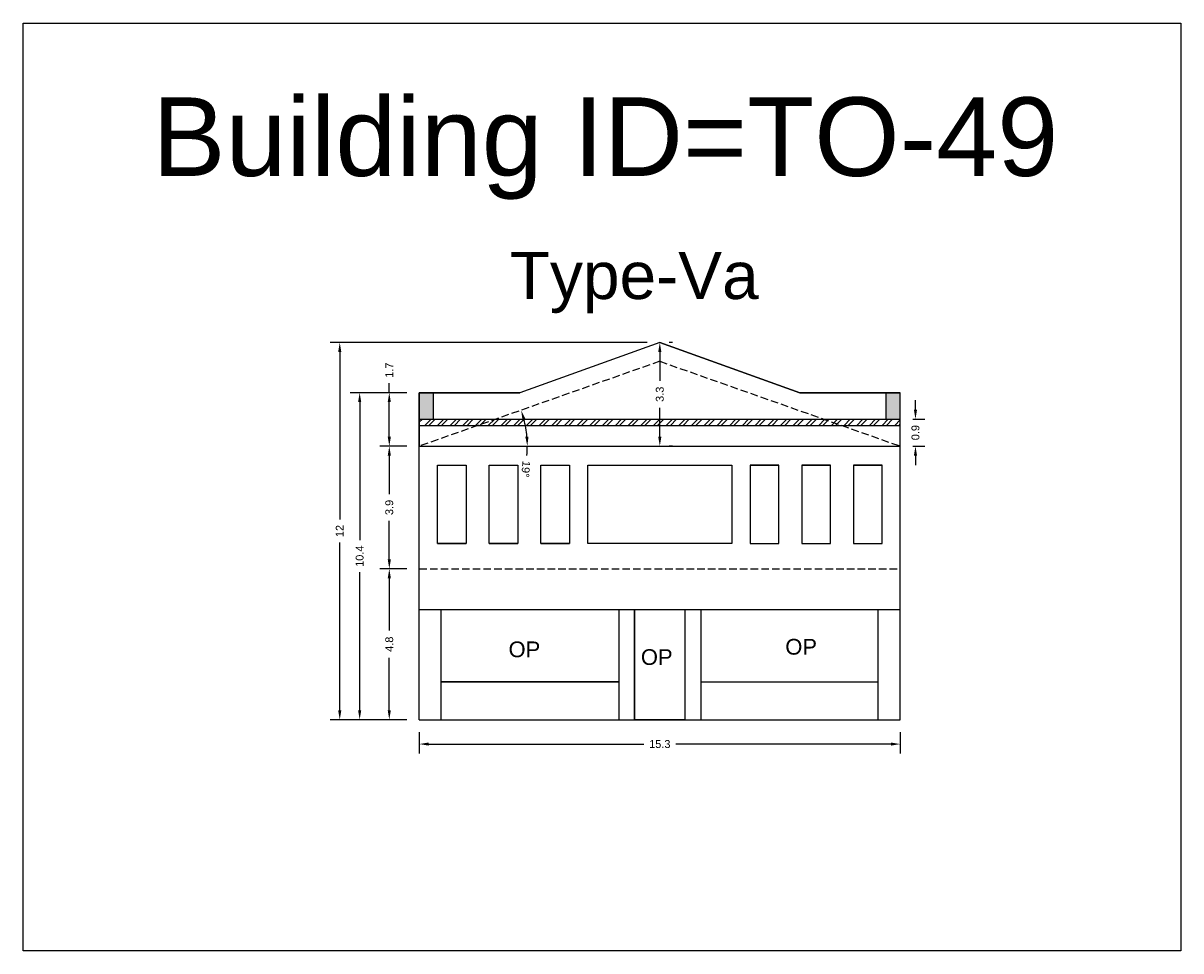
# Model space of a CAD drawing. Header units: metres. Extents: x 3416649 to 3417130, y -6713042 to -6712690.
# Tile 59 of 70: x 3417046 to 3417083, y -6712902 to -6712873. Entities that reach past the tile are written whole.
import ezdxf

# ---------------------------------------------------------------- set-up
doc = ezdxf.new("R2010")
doc.units = ezdxf.units.M
doc.linetypes.add('ACAD_ISO02W100', pattern=[15, 12, -3])
doc.layers.add('Dotted', color=7, linetype='ACAD_ISO02W100', plot=False)
doc.styles.get("Standard").update_dxf_attribs({"font": 'arial.ttf'})
doc.dimstyles.new('ISO-25', dxfattribs={"dimtxt": 0.25, "dimasz": 0.3, "dimexe": 0.3, "dimexo": 0.4, "dimgap": 0.2, "dimtad": 0, "dimdec": 1, "dimdsep": 46, "dimtxsty": 'Standard', "dimcen": 2.5, "dimadec": 0, "dimazin": 0, "dimtfac": 1, "dimtdec": 1, "dimtmove": 0, "dimatfit": 3, "dimfxl": 1, "dimarcsym": 0})

# ---------------------------------------------------------------- blocks, each defined once
blk = doc.blocks.new('*D390')
at = {"color": 0, "lineweight": -2, "transparency": 16777216}
for p, q in [((3417057.937, -6712886.2), (3417057.082, -6712886.2)), ((3417057.382, -6712886.5), (3417057.382, -6712887.722)), ((3417057.382, -6712889.8), (3417057.382, -6712888.578)), ((3417057.937, -6712890.1), (3417057.082, -6712890.1))]:
    blk.add_line(p, q, dxfattribs=at)
at = {"color": 0, "transparency": 16777216}
for points in [[(3417057.332, -6712886.5), (3417057.432, -6712886.5), (3417057.382, -6712886.2)], [(3417057.332, -6712889.8), (3417057.432, -6712889.8), (3417057.382, -6712890.1)]]:
    blk.add_solid(points, dxfattribs=at)
at = {"layer": 'Defpoints', "color": 0, "transparency": 16777216}
for p in [(3417057.382, -6712886.2), (3417058.337, -6712886.2), (3417058.337, -6712890.1)]:
    blk.add_point(p, dxfattribs=at)
at = {"color": 0, "transparency": 16777216, "insert": (3417057.382, -6712888.15), "char_height": 0.25, "attachment_point": 5, "rotation": 90}
blk.add_mtext('3.9', dxfattribs=at)
blk = doc.blocks.new('*D391')
at = {"color": 0, "lineweight": -2, "transparency": 16777216}
for p, q in [((3417057.937, -6712890.1), (3417057.082, -6712890.1)), ((3417057.382, -6712890.4), (3417057.382, -6712892.067)), ((3417057.382, -6712894.6), (3417057.382, -6712892.933)), ((3417057.937, -6712894.9), (3417057.082, -6712894.9))]:
    blk.add_line(p, q, dxfattribs=at)
at = {"color": 0, "transparency": 16777216}
for points in [[(3417057.332, -6712890.4), (3417057.432, -6712890.4), (3417057.382, -6712890.1)], [(3417057.332, -6712894.6), (3417057.432, -6712894.6), (3417057.382, -6712894.9)]]:
    blk.add_solid(points, dxfattribs=at)
at = {"layer": 'Defpoints', "color": 0, "transparency": 16777216}
for p in [(3417058.337, -6712890.1), (3417057.382, -6712894.9), (3417058.337, -6712894.9)]:
    blk.add_point(p, dxfattribs=at)
at = {"color": 0, "transparency": 16777216, "insert": (3417057.382, -6712892.5), "char_height": 0.25, "attachment_point": 5, "rotation": 90}
blk.add_mtext('4.8', dxfattribs=at)
blk = doc.blocks.new('*D392')
at = {"color": 0, "lineweight": -2, "transparency": 16777216}
for start, end in [(5.0045, 14.4355), (354.9955, 0)]:
    blk.add_arc((3417058.337, -6712886.2), 3.436, start, end, dxfattribs=at)
at = {"color": 0, "transparency": 16777216}
for points in [[(3417061.617, -6712885.358), (3417061.712, -6712885.329), (3417061.577, -6712885.057)], [(3417061.81, -6712885.898), (3417061.71, -6712885.903), (3417061.773, -6712886.2)]]:
    blk.add_solid(points, dxfattribs=at)
at = {"layer": 'Defpoints', "color": 0, "transparency": 16777216}
for p in [(3417065.987, -6712883.5), (3417061.685, -6712885.43), (3417058.337, -6712886.2), (3417058.337, -6712886.2), (3417073.637, -6712886.2)]:
    blk.add_point(p, dxfattribs=at)
at = {"color": 0, "transparency": 16777216, "insert": (3417061.722, -6712886.932), "char_height": 0.25, "attachment_point": 5, "rotation": 264.9955}
blk.add_mtext('19°', dxfattribs=at)
blk = doc.blocks.new('*D393')
at = {"color": 0, "lineweight": -2, "transparency": 16777216}
for p, q in [((3417058.337, -6712895.3), (3417058.337, -6712895.976)), ((3417073.637, -6712895.3), (3417073.637, -6712895.976)), ((3417058.637, -6712895.676), (3417065.474, -6712895.676)), ((3417073.337, -6712895.676), (3417066.5, -6712895.676))]:
    blk.add_line(p, q, dxfattribs=at)
at = {"color": 0, "transparency": 16777216}
for points in [[(3417058.637, -6712895.626), (3417058.637, -6712895.726), (3417058.337, -6712895.676)], [(3417073.337, -6712895.626), (3417073.337, -6712895.726), (3417073.637, -6712895.676)]]:
    blk.add_solid(points, dxfattribs=at)
at = {"layer": 'Defpoints', "color": 0, "transparency": 16777216}
for p in [(3417058.337, -6712894.9), (3417073.637, -6712894.9), (3417073.637, -6712895.676)]:
    blk.add_point(p, dxfattribs=at)
at = {"color": 0, "transparency": 16777216, "insert": (3417065.987, -6712895.676), "char_height": 0.25, "attachment_point": 5}
blk.add_mtext('15.3', dxfattribs=at)
blk = doc.blocks.new('*D394')
at = {"color": 0, "lineweight": -2, "transparency": 16777216}
for p, q in [((3417066.387, -6712882.9), (3417066.287, -6712882.9)), ((3417065.987, -6712883.2), (3417065.987, -6712884.123)), ((3417065.987, -6712885.9), (3417065.987, -6712884.978)), ((3417066.387, -6712886.2), (3417066.287, -6712886.2))]:
    blk.add_line(p, q, dxfattribs=at)
at = {"color": 0, "transparency": 16777216}
for points in [[(3417065.937, -6712883.2), (3417066.037, -6712883.2), (3417065.987, -6712882.9)], [(3417065.937, -6712885.9), (3417066.037, -6712885.9), (3417065.987, -6712886.2)]]:
    blk.add_solid(points, dxfattribs=at)
at = {"layer": 'Defpoints', "color": 0, "transparency": 16777216}
for p in [(3417065.987, -6712882.9), (3417065.987, -6712886.2), (3417065.987, -6712886.2)]:
    blk.add_point(p, dxfattribs=at)
at = {"color": 0, "transparency": 16777216, "insert": (3417065.987, -6712884.55), "char_height": 0.25, "attachment_point": 5, "rotation": 90}
blk.add_mtext('3.3', dxfattribs=at)
blk = doc.blocks.new('*D395')
at = {"color": 0, "lineweight": -2, "transparency": 16777216}
for p, q in [((3417057.382, -6712884.5), (3417057.382, -6712884.2)), ((3417057.937, -6712884.5), (3417057.082, -6712884.5)), ((3417057.382, -6712885.9), (3417057.382, -6712884.8)), ((3417057.937, -6712886.2), (3417057.082, -6712886.2))]:
    blk.add_line(p, q, dxfattribs=at)
at = {"color": 0, "transparency": 16777216}
for points in [[(3417057.332, -6712884.8), (3417057.432, -6712884.8), (3417057.382, -6712884.5)], [(3417057.332, -6712885.9), (3417057.432, -6712885.9), (3417057.382, -6712886.2)]]:
    blk.add_solid(points, dxfattribs=at)
at = {"layer": 'Defpoints', "color": 0, "transparency": 16777216}
for p in [(3417057.382, -6712884.5), (3417058.337, -6712884.5), (3417058.337, -6712886.2)]:
    blk.add_point(p, dxfattribs=at)
at = {"color": 0, "transparency": 16777216, "insert": (3417057.382, -6712883.784), "char_height": 0.25, "attachment_point": 5, "rotation": 90}
blk.add_mtext('1.7', dxfattribs=at)
blk = doc.blocks.new('*D396')
at = {"color": 0, "lineweight": -2, "transparency": 16777216}
for p, q in [((3417057.937, -6712884.5), (3417056.14, -6712884.5)), ((3417056.44, -6712884.8), (3417056.44, -6712889.188)), ((3417056.44, -6712894.6), (3417056.44, -6712890.213)), ((3417057.937, -6712894.9), (3417056.14, -6712894.9))]:
    blk.add_line(p, q, dxfattribs=at)
at = {"color": 0, "transparency": 16777216}
for points in [[(3417056.39, -6712884.8), (3417056.49, -6712884.8), (3417056.44, -6712884.5)], [(3417056.39, -6712894.6), (3417056.49, -6712894.6), (3417056.44, -6712894.9)]]:
    blk.add_solid(points, dxfattribs=at)
at = {"layer": 'Defpoints', "color": 0, "transparency": 16777216}
for p in [(3417056.44, -6712884.5), (3417058.337, -6712884.5), (3417058.337, -6712894.9)]:
    blk.add_point(p, dxfattribs=at)
at = {"color": 0, "transparency": 16777216, "insert": (3417056.44, -6712889.7), "char_height": 0.25, "attachment_point": 5, "rotation": 90}
blk.add_mtext('10.4', dxfattribs=at)
blk = doc.blocks.new('*D397')
at = {"color": 0, "lineweight": -2, "transparency": 16777216}
for p, q in [((3417065.587, -6712882.9), (3417055.506, -6712882.9)), ((3417055.806, -6712883.2), (3417055.806, -6712888.534)), ((3417055.806, -6712894.6), (3417055.806, -6712889.266)), ((3417057.937, -6712894.9), (3417055.506, -6712894.9))]:
    blk.add_line(p, q, dxfattribs=at)
at = {"color": 0, "transparency": 16777216}
for points in [[(3417055.756, -6712883.2), (3417055.856, -6712883.2), (3417055.806, -6712882.9)], [(3417055.756, -6712894.6), (3417055.856, -6712894.6), (3417055.806, -6712894.9)]]:
    blk.add_solid(points, dxfattribs=at)
at = {"layer": 'Defpoints', "color": 0, "transparency": 16777216}
for p in [(3417055.806, -6712882.9), (3417065.987, -6712882.9), (3417058.337, -6712894.9)]:
    blk.add_point(p, dxfattribs=at)
at = {"color": 0, "transparency": 16777216, "insert": (3417055.806, -6712888.9), "char_height": 0.25, "attachment_point": 5, "rotation": 90}
blk.add_mtext('12', dxfattribs=at)
blk = doc.blocks.new('*D398')
at = {"color": 0, "lineweight": -2, "transparency": 16777216}
for p, q in [((3417074.12, -6712885.04), (3417074.12, -6712884.74)), ((3417074.037, -6712885.34), (3417074.42, -6712885.34)), ((3417074.12, -6712885.34), (3417074.12, -6712885.342)), ((3417074.037, -6712886.2), (3417074.42, -6712886.2)), ((3417074.12, -6712886.2), (3417074.12, -6712886.198)), ((3417074.12, -6712886.5), (3417074.12, -6712886.8))]:
    blk.add_line(p, q, dxfattribs=at)
at = {"color": 0, "transparency": 16777216}
for points in [[(3417074.07, -6712885.04), (3417074.17, -6712885.04), (3417074.12, -6712885.34)], [(3417074.07, -6712886.5), (3417074.17, -6712886.5), (3417074.12, -6712886.2)]]:
    blk.add_solid(points, dxfattribs=at)
at = {"layer": 'Defpoints', "color": 0, "transparency": 16777216}
for p in [(3417073.637, -6712885.34), (3417074.12, -6712885.34), (3417073.637, -6712886.2)]:
    blk.add_point(p, dxfattribs=at)
at = {"color": 0, "transparency": 16777216, "insert": (3417074.12, -6712885.77), "char_height": 0.25, "attachment_point": 5, "rotation": 90}
blk.add_mtext('0.9', dxfattribs=at)

msp = doc.modelspace()

# ---------------------------------------------------------------- hatches: boundary and pattern name
h = msp.add_hatch(color=256)
h.dxf.hatch_style = 1
h.paths.add_polyline_path([(3417058.787, -6712884.5), (3417058.337, -6712884.5), (3417058.337, -6712885.34), (3417058.787, -6712885.34)])
h.paths.add_polyline_path([(3417073.637, -6712884.5), (3417073.187, -6712884.5), (3417073.187, -6712885.34), (3417073.637, -6712885.34)])
h = msp.add_hatch()
h.set_pattern_fill('ANSI32', color=256, scale=0.03)
h.set_pattern_definition([(45, (-101.4079, 0), (-0.202055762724, 0.202055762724), []), (45, (-101.2732, 0), (-0.202055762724, 0.202055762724), [])])
h.paths.add_polyline_path([(3417073.637, -6712885.34), (3417058.337, -6712885.34), (3417058.337, -6712885.54), (3417073.637, -6712885.54)])

# ---------------------------------------------------------------- linework, layer by layer
for points in [[(3417045.735, -6712872.746), (3417082.562, -6712872.746), (3417082.562, -6712902.253), (3417045.735, -6712902.253)], [(3417073.637, -6712886.2), (3417073.637, -6712884.5), (3417070.437, -6712884.5), (3417065.987, -6712882.9), (3417061.537, -6712884.5), (3417058.337, -6712884.5), (3417058.337, -6712886.2)], [(3417058.918, -6712886.8), (3417059.828, -6712886.8), (3417059.828, -6712889.3), (3417058.918, -6712889.3)], [(3417060.561, -6712886.8), (3417061.47, -6712886.8), (3417061.47, -6712889.3), (3417060.561, -6712889.3)], [(3417062.203, -6712886.8), (3417063.113, -6712886.8), (3417063.113, -6712889.3), (3417062.203, -6712889.3)], [(3417068.281, -6712886.8), (3417068.281, -6712889.3), (3417063.694, -6712889.3), (3417063.694, -6712886.8)], [(3417069.771, -6712886.8), (3417068.862, -6712886.8), (3417068.862, -6712889.3), (3417069.771, -6712889.3)], [(3417071.414, -6712886.8), (3417070.504, -6712886.8), (3417070.504, -6712889.3), (3417071.414, -6712889.3)], [(3417073.056, -6712886.8), (3417072.147, -6712886.8), (3417072.147, -6712889.3), (3417073.056, -6712889.3)], [(3417059.037, -6712891.4), (3417064.687, -6712891.4), (3417064.687, -6712893.7), (3417059.037, -6712893.7)], [(3417065.187, -6712891.4), (3417066.787, -6712891.4), (3417066.787, -6712894.9), (3417065.187, -6712894.9)]]:
    msp.add_lwpolyline(points, close=True)
for points in [[(3417065.987, -6712882.9), (3417061.537, -6712884.5)], [(3417065.987, -6712882.9), (3417070.437, -6712884.5)], [(3417058.337, -6712884.5), (3417061.537, -6712884.5)], [(3417058.337, -6712894.9), (3417058.337, -6712884.5)], [(3417058.787, -6712885.34), (3417058.787, -6712884.5)], [(3417070.437, -6712884.5), (3417073.637, -6712884.5)], [(3417073.187, -6712885.34), (3417073.187, -6712884.5)], [(3417073.637, -6712894.9), (3417073.637, -6712884.5)], [(3417058.337, -6712885.34), (3417073.637, -6712885.34)], [(3417058.337, -6712885.54), (3417073.637, -6712885.54)], [(3417058.918, -6712886.8), (3417059.828, -6712886.8)], [(3417060.561, -6712886.8), (3417061.47, -6712886.8)], [(3417062.203, -6712886.8), (3417063.113, -6712886.8)], [(3417068.862, -6712886.8), (3417069.771, -6712886.8)], [(3417070.504, -6712886.8), (3417071.414, -6712886.8)], [(3417072.147, -6712886.8), (3417073.056, -6712886.8)], [(3417058.918, -6712889.3), (3417059.828, -6712889.3)], [(3417060.561, -6712889.3), (3417061.47, -6712889.3)], [(3417062.203, -6712889.3), (3417063.113, -6712889.3)], [(3417068.862, -6712889.3), (3417069.771, -6712889.3)], [(3417070.504, -6712889.3), (3417071.414, -6712889.3)], [(3417072.147, -6712889.3), (3417073.056, -6712889.3)], [(3417058.337, -6712891.4), (3417073.637, -6712891.4)], [(3417059.037, -6712894.9), (3417059.037, -6712891.4)], [(3417064.687, -6712891.4), (3417064.687, -6712894.9)], [(3417065.187, -6712891.4), (3417065.187, -6712894.9)], [(3417066.787, -6712891.4), (3417066.787, -6712894.9)], [(3417067.287, -6712891.4), (3417067.287, -6712894.9)], [(3417072.937, -6712894.9), (3417072.937, -6712891.4)], [(3417059.037, -6712893.7), (3417064.687, -6712893.7)], [(3417067.287, -6712893.7), (3417072.937, -6712893.7)], [(3417058.337, -6712894.9), (3417073.637, -6712894.9)]]:
    msp.add_lwpolyline(points)
at = {"layer": 'Dotted', "ltscale": 0.02}
for points in [[(3417065.987, -6712883.5), (3417058.337, -6712886.2)], [(3417065.987, -6712883.5), (3417073.637, -6712886.2)], [(3417058.337, -6712886.2), (3417073.637, -6712886.2)], [(3417058.337, -6712890.1), (3417073.637, -6712890.1)]]:
    msp.add_lwpolyline(points, dxfattribs=at)

# ---------------------------------------------------------------- texts
for s, width, heights, insert, char_height, attachment_point in [('Building ID=TO-49', 67.86454, [0.517], (3417049.84, -6712875.106), 2.5, 1), ('Type-Va ', 9.99112, [0.517], (3417061.214, -6712880.02), 1.5, 1), ('OP', 67.86454, [0], (3417070.988, -6712892.331), 0.5, 3), ('OP', 67.86454, [0], (3417062.185, -6712892.413), 0.5, 3), ('OP', 67.86454, [0], (3417066.395, -6712892.658), 0.5, 3)]:
    msp.add_mtext_dynamic_manual_height_columns(s, width=width, gutter_width=12.5, heights=heights, dxfattribs=dict(insert=insert, char_height=char_height, attachment_point=attachment_point))

# ---------------------------------------------------------------- dimensions: what is measured, and where the dimension line sits
for base, p1, p2, picture, middle in [((3417055.806, -6712882.9), (3417058.337, -6712894.9), (3417065.987, -6712882.9), '*D397', (3417055.806, -6712888.9)), ((3417065.987, -6712886.2), (3417065.987, -6712882.9), (3417065.987, -6712886.2), '*D394', (3417065.987, -6712884.55)), ((3417057.382, -6712884.5), (3417058.337, -6712886.2), (3417058.337, -6712884.5), '*D395', (3417057.382, -6712883.784)), ((3417056.44, -6712884.5), (3417058.337, -6712894.9), (3417058.337, -6712884.5), '*D396', (3417056.44, -6712889.7)), ((3417074.12, -6712885.34), (3417073.637, -6712886.2), (3417073.637, -6712885.34), '*D398', (3417074.12, -6712885.77)), ((3417057.382, -6712886.2), (3417058.337, -6712890.1), (3417058.337, -6712886.2), '*D390', (3417057.382, -6712888.15)), ((3417057.382, -6712894.9), (3417058.337, -6712890.1), (3417058.337, -6712894.9), '*D391', (3417057.382, -6712892.5))]:
    dim = msp.add_linear_dim(base=base, p1=p1, p2=p2, angle=90, dimstyle='ISO-25')
    dim.commit()
    dim.dimension.update_dxf_attribs({"geometry": picture, "text_midpoint": middle})
dim = msp.add_angular_dim_2l(base=(3417061.685, -6712885.43), line1=((3417058.337, -6712886.2), (3417073.637, -6712886.2)), line2=((3417065.987, -6712883.5), (3417058.337, -6712886.2)), dimstyle='ISO-25')
dim.commit()
dim.dimension.update_dxf_attribs({"geometry": '*D392', "text_midpoint": (3417061.722, -6712886.932)})
dim = msp.add_linear_dim(base=(3417073.637, -6712895.676), p1=(3417058.337, -6712894.9), p2=(3417073.637, -6712894.9), dimstyle='ISO-25')
dim.commit()
dim.dimension.update_dxf_attribs({"geometry": '*D393', "text_midpoint": (3417065.987, -6712895.676)})

doc.saveas('drawing.dxf')
